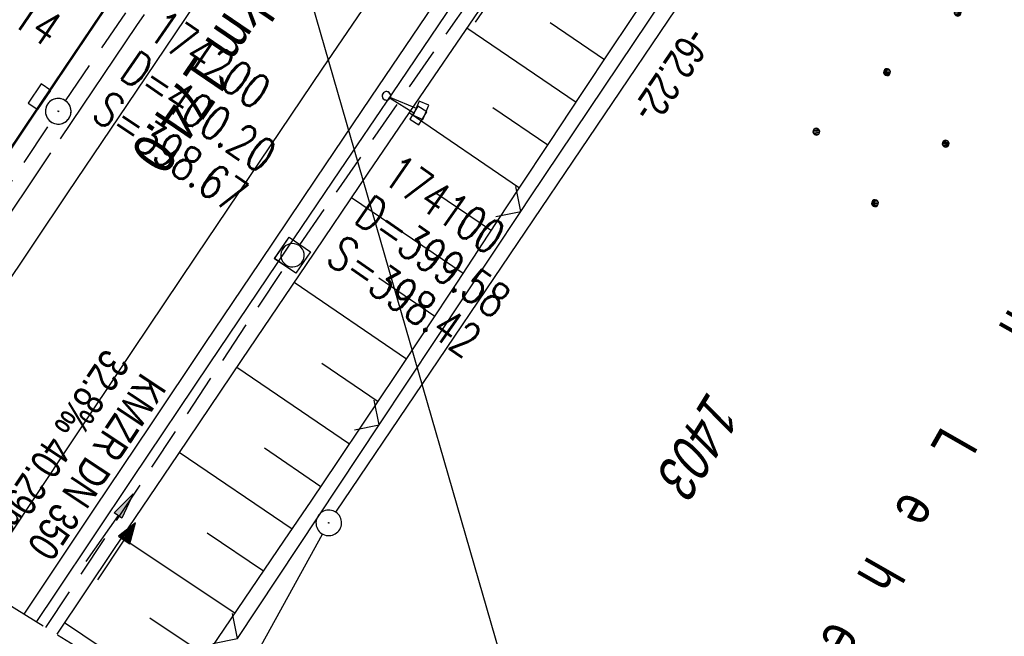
# Model space of a CAD drawing. Extents: x 508608 to 509338, y 452280 to 453218.
# Tile 4 of 31: x 508743 to 508801, y 452345 to 452381. Entities that reach past the tile are written whole.
import ezdxf

# ---------------------------------------------------------------- set-up
doc = ezdxf.new("R2010")
doc.units = 0
doc.header["$LTSCALE"] = 10
doc.header["$MEASUREMENT"] = 0
for name, pattern in [('ACHSE', [5.5, 4, -0.5, 0.5, -0.5]), ('AUSGEZOGEN', [0]), ('LT00', [0]), ('LT14', [0.6, 0.5, -0.1]), ('STRICHLINIE2', [0.375, 0.25, -0.125])]:
    doc.linetypes.add(name, pattern=pattern)
doc.layers.get('0').update_dxf_attribs({"linetype": 'LT00'})
for name, color, linetype in [('--EK_FBR', 250, 'LT00'), ('--EK_Halt-Pfeil', 4, 'LT00'), ('--EK_Haltung', 7, 'STRICHLINIE2'), ('--EK_Haltung-Text', 140, 'LT00'), ('--EK_Schacht-Text', 5, 'LT00'), ('--EL_DFK_AB_L', 21, 'LT00'), ('--EL_DFK_AB_P', 7, 'LT00'), ('--EL_Halt-Pfeil', 4, 'LT00'), ('--EL_Haltung', 182, 'STRICHLINIE2'), ('--EL_Haltung-Text', 182, 'LT00'), ('-AX-093', 35, 'ACHSE'), ('-ST-93-5', 250, 'LT00'), ('ABSTAND', 8, 'LT00'), ('DFK_AB_L', 21, 'LT00'), ('DFK_AB_P', 7, 'LT00'), ('DFK_BES-NAME', 255, 'LT00'), ('DFK_FLUR_NR', 250, 'LT00'), ('DFK_KATASTER', 250, 'LT00'), ('DFK_NUTZUNG', 250, 'LT00'), ('PFEIL', 140, 'AUSGEZOGEN'), ('STROM_FREILTG', 80, 'STROMFREILEITUNG'), ('V119_AFBR_BAB', 250, 'LT00'), ('V119_BOESCH', 250, 'LT00'), ('V119_BOSCHUNG', 250, 'LT00'), ('V119_GRABEN', 250, 'LT00'), ('V119_H_BORD', 8, 'LT00'), ('V119_KA_MULD', 182, 'LT00'), ('V119_KA_PRUF', 182, 'LT00'), ('V119_LD_MARK', 250, 'LT00'), ('V119_SCHILD_K', 1, 'LT00'), ('V119_SINKK', 182, 'LT00'), ('V119_ZAUN', 40, 'LT00'), ('V120_AFBR_BAB', 250, 'LT00'), ('V120_BOESCH', 250, 'LT00'), ('V120_BOSCHUNG', 250, 'LT00'), ('V120_GRABEN', 250, 'LT00'), ('V120_H_BORD', 8, 'LT00'), ('V120_KA_MULD', 182, 'LT00'), ('V120_KA_PRUF', 182, 'LT00'), ('V120_LD_MARK', 2, 'LT00'), ('V120_SCHILD_K', 1, 'LT00'), ('V120_SINKK', 182, 'LT00'), ('V120_ZAUN', 40, 'LT00')]:
    doc.layers.add(name, color=color, linetype=linetype)
doc.layers.add('-BLATT_119-RAND', color=7, linetype='LT14', plot=False)
doc.styles.add('Arial Fett', font='txt', dxfattribs={"width": 0.8})
doc.styles.add('Haltungsbeschriftung', font='ARIAL.TTF', dxfattribs={"width": 0.75})
doc.styles.add('schachtbeschriftung', font='romans.shx', dxfattribs={"width": 0.75, "height": 2})
doc.styles.get("Standard").update_dxf_attribs({"font": 'ARIAL.TTF'})
doc.styles.add('Strom', font='txt-alt.shx')
doc.linetypes.add('STROMFREILEITUNG', pattern='A,12.7,-5.5,["xx",Strom,S=2.5,R=0,X=-2.6,Y=-0.85],-4.35', length=22.55)

# ---------------------------------------------------------------- blocks, each defined once
blk = doc.blocks.new('SYMB0003')
at = {"color": 0, "linetype": 'ByBlock'}
for p, q in [((-0.015712, 0), (0.010166, 0.012015)), ((0, -0.021257), (-0.015712, 0)), ((0.010166, 0.012015), (0, -0.021257))]:
    blk.add_line(p, q, dxfattribs=at)
for points in [[(-0.031395, 0.499013), (-0.093691, 0.491144), (-0.154509, 0.475528), (-0.21289, 0.452414), (-0.267913, 0.422164), (-0.318712, 0.385257), (-0.364484, 0.342274), (-0.404509, 0.293893), (-0.438154, 0.240877), (-0.464888, 0.184062), (-0.484292, 0.124345), (-0.496058, 0.062667), (-0.5, 0)], [(0.5, 0), (0.496057, 0.062667), (0.484292, 0.124345), (0.464888, 0.184062), (0.438153, 0.240877), (0.404509, 0.293893), (0.364484, 0.342274), (0.318712, 0.385257), (0.267913, 0.422164), (0.21289, 0.452414), (0.154509, 0.475528), (0.093691, 0.491144), (0.031395, 0.499013), (-0.031395, 0.499013)], [(-0.5, 0), (-0.496058, -0.062667), (-0.484292, -0.124345), (-0.464888, -0.184062), (-0.438154, -0.240877), (-0.404509, -0.293893), (-0.364485, -0.342274), (-0.318712, -0.385257), (-0.267914, -0.422164), (-0.21289, -0.452414), (-0.154509, -0.475529), (-0.093691, -0.491144), (-0.031395, -0.499014), (0.031395, -0.499014)], [(0.031395, -0.499014), (0.093691, -0.491144), (0.154509, -0.475529), (0.21289, -0.452414), (0.267914, -0.422164), (0.318712, -0.385257), (0.364485, -0.342274), (0.404509, -0.293893), (0.438154, -0.240877), (0.464889, -0.184062), (0.484292, -0.124345), (0.496058, -0.062667), (0.5, 0)]]:
    blk.add_lwpolyline(points, dxfattribs=at)
blk = doc.blocks.new('Ackerland7')
at = {"layer": 'DFK_NUTZUNG', "color": 0, "linetype": 'ByBlock'}
for p, q in [((-4, 3.928), (-4, 3.67)), ((-3.95, 3.628), (-3.95, 3.97)), ((-3.9, 3.99), (-3.9, 3.607)), ((-3.85, 3.601), (-3.85, 3.997)), ((-3.8, 3.99), (-3.8, 3.607)), ((-3.75, 3.628), (-3.75, 3.97)), ((-3.7, 3.928), (-3.7, 3.67)), ((-3.65, 3.798), (-3.65, 3.8)), ((3.7, 3.929), (3.7, 3.671)), ((3.75, 3.629), (3.75, 3.971)), ((3.8, 3.992), (3.8, 3.608)), ((3.85, 3.602), (3.85, 3.998)), ((3.9, 3.992), (3.9, 3.608)), ((3.95, 3.629), (3.95, 3.971)), ((4, 3.929), (4, 3.671)), ((4.05, 3.799), (4.05, 3.801)), ((-7.85, 0.129), (-7.85, -0.129)), ((-7.8, -0.171), (-7.8, 0.171)), ((-7.75, 0.192), (-7.75, -0.192)), ((-7.7, -0.198), (-7.7, 0.198)), ((-7.65, 0.192), (-7.65, -0.192)), ((-7.6, -0.171), (-7.6, 0.171)), ((-7.55, 0.129), (-7.55, -0.129)), ((-7.5, -0.001), (-7.5, 0.001)), ((-0.15, 0.129), (-0.15, -0.129)), ((-0.1, -0.171), (-0.1, 0.171)), ((-0.05, 0.192), (-0.05, -0.192)), ((0, -0.198), (0, 0.198)), ((0.05, 0.192), (0.05, -0.192)), ((0.1, -0.171), (0.1, 0.171)), ((0.15, 0.129), (0.15, -0.129)), ((0.2, -0.001), (0.2, 0.001)), ((7.55, 0.129), (7.55, -0.129)), ((7.6, -0.171), (7.6, 0.171)), ((7.65, 0.192), (7.65, -0.192)), ((7.7, -0.198), (7.7, 0.198)), ((7.75, 0.192), (7.75, -0.192)), ((7.8, -0.171), (7.8, 0.171)), ((7.85, 0.129), (7.85, -0.129)), ((7.9, -0.001), (7.9, 0.001)), ((-4, -3.671), (-4, -3.929)), ((-3.95, -3.971), (-3.95, -3.629)), ((-3.9, -3.608), (-3.9, -3.992)), ((-3.85, -3.998), (-3.85, -3.602)), ((-3.8, -3.608), (-3.8, -3.992)), ((-3.75, -3.971), (-3.75, -3.629)), ((-3.7, -3.671), (-3.7, -3.929)), ((-3.65, -3.801), (-3.65, -3.799)), ((3.7, -3.671), (3.7, -3.929)), ((3.75, -3.971), (3.75, -3.629)), ((3.8, -3.608), (3.8, -3.992)), ((3.85, -3.998), (3.85, -3.602)), ((3.9, -3.608), (3.9, -3.992)), ((3.95, -3.971), (3.95, -3.629)), ((4, -3.671), (4, -3.929)), ((4.05, -3.801), (4.05, -3.799))]:
    blk.add_line(p, q, dxfattribs=at)
for points in [[(-3.65, 3.799), (-3.67, 3.886), (-3.725, 3.955), (-3.805, 3.994), (-3.894, 3.994), (-3.975, 3.955), (-4.03, 3.886), (-4.05, 3.799), (-4.03, 3.712), (-3.975, 3.642), (-3.894, 3.604), (-3.805, 3.604), (-3.725, 3.642), (-3.67, 3.712), (-3.65, 3.799)], [(4.05, 3.8), (4.03, 3.887), (3.975, 3.956), (3.894, 3.995), (3.805, 3.995), (3.725, 3.956), (3.67, 3.887), (3.65, 3.8), (3.67, 3.713), (3.725, 3.644), (3.805, 3.605), (3.894, 3.605), (3.975, 3.644), (4.03, 3.713), (4.05, 3.8)], [(-7.5, 0), (-7.52, 0.087), (-7.575, 0.156), (-7.655, 0.195), (-7.744, 0.195), (-7.825, 0.156), (-7.88, 0.087), (-7.9, 0)], [(0.2, 0), (0.18, 0.087), (0.125, 0.156), (0.045, 0.195), (-0.044, 0.195), (-0.125, 0.156), (-0.18, 0.087), (-0.2, 0)], [(-0.2, 0), (-0.18, -0.087), (-0.125, -0.156), (-0.044, -0.195), (0.045, -0.195), (0.125, -0.156), (0.18, -0.087), (0.2, 0)], [(7.9, 0), (7.88, 0.087), (7.825, 0.156), (7.744, 0.195), (7.655, 0.195), (7.575, 0.156), (7.52, 0.087), (7.5, 0)], [(7.5, 0), (7.52, -0.087), (7.575, -0.156), (7.655, -0.195), (7.744, -0.195), (7.825, -0.156), (7.88, -0.087), (7.9, 0)], [(-7.9, 0), (-7.88, -0.087), (-7.825, -0.156), (-7.744, -0.195), (-7.655, -0.195), (-7.575, -0.156), (-7.52, -0.087), (-7.5, 0)], [(-3.65, -3.8), (-3.67, -3.713), (-3.725, -3.644), (-3.805, -3.605), (-3.894, -3.605), (-3.975, -3.644), (-4.03, -3.713), (-4.05, -3.8), (-4.03, -3.887), (-3.975, -3.956), (-3.894, -3.995), (-3.805, -3.995), (-3.725, -3.956), (-3.67, -3.887), (-3.65, -3.8)], [(4.05, -3.8), (4.03, -3.713), (3.975, -3.644), (3.894, -3.605), (3.805, -3.605), (3.725, -3.644), (3.67, -3.713), (3.65, -3.8), (3.67, -3.887), (3.725, -3.956), (3.805, -3.995), (3.894, -3.995), (3.975, -3.956), (4.03, -3.887), (4.05, -3.8)]]:
    blk.add_lwpolyline(points, dxfattribs=at)
blk = doc.blocks.new('SYMB1263')
at = {"color": 0, "linetype": 'ByBlock'}
for p, q in [((0.014231, 0.098982), (-0.014231, 0.098982)), ((-0.014231, -0.098982), (0.014232, -0.098982))]:
    blk.add_line(p, q, dxfattribs=at)
for points in [[(0, 0.1), (0, 0.75), (0.18, 0.75), (0.18, 1), (-0.18, 1), (-0.18, 0.75), (0, 0.75)], [(-0.014231, 0.098982), (-0.041542, 0.090963), (-0.065486, 0.075575), (-0.084125, 0.054064), (-0.095949, 0.028173), (-0.1, 0)], [(-0.1, 0), (-0.095949, -0.028173), (-0.084125, -0.054064), (-0.065486, -0.075575), (-0.041541, -0.090963), (-0.014231, -0.098982)], [(0.1, 0), (0.095949, 0.028173), (0.084125, 0.054064), (0.065486, 0.075575), (0.041541, 0.090963), (0.014231, 0.098982)], [(0.014232, -0.098982), (0.041542, -0.090963), (0.065486, -0.075575), (0.084125, -0.054064), (0.095949, -0.028173), (0.1, 0)]]:
    blk.add_lwpolyline(points, dxfattribs=at)
blk = doc.blocks.new('SYMB0024')
at = {"color": 0, "linetype": 'ByBlock'}
for p, q in [((-0.5, 0.5), (0, 0)), ((0, 0), (0.5, 0.5))]:
    blk.add_line(p, q, dxfattribs=at)
blk = doc.blocks.new('Pfreil3')
at = {"layer": 'PFEIL'}
blk.add_hatch(color=256, dxfattribs=at).paths.add_polyline_path([(-1.549, 0.273), (-1.549, -0.273), (0, 0)])
for p, q in [((-1.549, 0), (-4.831, 0)), ((-1.549, -0.273), (-1.549, 0.273)), ((-1.549, 0.273), (0, 0)), ((0, 0), (-1.549, -0.273))]:
    blk.add_line(p, q, dxfattribs=at)
blk = doc.blocks.new('SYMB1210')
at = {"color": 0, "linetype": 'ByBlock'}
blk.add_line((0.018815, -0.179014), (0.055623, -0.17119), dxfattribs=at)
for points in [[(-0.2, -0.2), (-0.2, 0.2), (0.2, 0.2), (0.2, -0.2), (-0.2, -0.2)], [(0.018815, 0.179014), (-0.018815, 0.179014), (-0.055623, 0.17119), (-0.09, 0.155885), (-0.120444, 0.133766), (-0.145623, 0.105801), (-0.164438, 0.073213), (-0.176067, 0.037424), (-0.18, 0)], [(0.18, 0), (0.176067, 0.037424), (0.164438, 0.073213), (0.145623, 0.105801), (0.120444, 0.133766), (0.09, 0.155885), (0.055623, 0.17119), (0.018815, 0.179014)], [(-0.18, 0), (-0.176067, -0.037424), (-0.164438, -0.073213), (-0.145623, -0.105801), (-0.120444, -0.133766), (-0.09, -0.155885), (-0.055623, -0.17119), (-0.018815, -0.179014), (0.018815, -0.179014)], [(0.055623, -0.17119), (0.09, -0.155885), (0.120444, -0.133766), (0.145623, -0.105801), (0.164438, -0.073213), (0.176067, -0.037424), (0.18, 0)]]:
    blk.add_lwpolyline(points, dxfattribs=at)
blk = doc.blocks.new('SYMB0652')
at = {"color": 0, "linetype": 'ByBlock'}
blk.add_lwpolyline([(-0.15, -0.075), (0.15, -0.075), (0.15, 0.075), (-0.15, 0.075), (-0.15, -0.075)], dxfattribs=at)
blk = doc.blocks.new('SYMB0070')
at = {"color": 0, "linetype": 'ByBlock'}
for p, q in [((-0.5, 0), (0.2, 0)), ((0.5, 0), (0.2, 0.1)), ((0.2, 0.1), (0.2, 0)), ((0.468, 0), (0.21, 0.086)), ((0.21, 0.086), (0.21, -0.086)), ((0.21, -0.086), (0.468, 0)), ((0.22, -0.072), (0.437, 0)), ((0.23, -0.058), (0.405, 0)), ((0.24, -0.045), (0.374, 0)), ((0.342, 0), (0.25, 0.031)), ((0.25, 0.031), (0.25, -0.031)), ((0.25, -0.031), (0.342, 0)), ((0.26, -0.017), (0.31, 0)), ((0.27, -0.003), (0.279, 0))]:
    blk.add_line(p, q, dxfattribs=at)
for points in [[(0.2, 0), (0.2, -0.1), (0.5, 0)], [(0.437, 0), (0.22, 0.072), (0.22, -0.072)], [(0.405, 0), (0.23, 0.058), (0.23, -0.058)], [(0.374, 0), (0.24, 0.045), (0.24, -0.045)], [(0.31, 0), (0.26, 0.017), (0.26, -0.017)], [(0.279, 0), (0.27, 0.003), (0.27, -0.003)]]:
    blk.add_lwpolyline(points, dxfattribs=at)

msp = doc.modelspace()

# ---------------------------------------------------------------- linework, layer by layer
at = {"layer": '--EK_FBR'}
for points in [[(508743.522, 452346.697), (508745.503, 452349.676), (508747.66, 452352.909), (508750.883, 452357.726), (508754.112, 452362.538), (508757.346, 452367.347), (508760.586, 452372.152), (508763.829, 452376.955), (508767.065, 452381.739), (508770.306, 452386.521), (508773.552, 452391.298), (508776.805, 452396.071), (508780.066, 452400.839), (508783.647, 452406.052), (508787.239, 452411.258), (508790.843, 452416.455), (508794.459, 452421.644), (508797.157, 452425.497), (508799.86, 452429.346), (508802.568, 452433.191)], [(508743.522, 452346.697), (508745.503, 452349.676), (508747.66, 452352.909), (508750.883, 452357.726), (508754.112, 452362.538), (508757.346, 452367.347), (508760.586, 452372.152), (508763.829, 452376.955), (508767.065, 452381.739), (508770.306, 452386.521), (508773.552, 452391.298), (508776.805, 452396.071), (508780.066, 452400.839), (508783.647, 452406.052), (508787.239, 452411.258), (508790.843, 452416.455), (508792.93, 452419.45)]]:
    msp.add_lwpolyline(points, dxfattribs=at)
at = {"layer": '--EK_FBR', "color": 2}
for points in [[(508783.238, 452433.016), (508781.452, 452430.492), (508779.461, 452427.661), (508777.477, 452424.824), (508775.5, 452421.983), (508773.529, 452419.138), (508771.561, 452416.29), (508769.596, 452413.44), (508767.633, 452410.589), (508764.826, 452406.51), (508762.021, 452402.429), (508759.219, 452398.346), (508756.424, 452394.259), (508753.635, 452390.167), (508750.828, 452386.03), (508748.028, 452381.887), (508745.235, 452377.74), (508742.448, 452373.589), (508739.666, 452369.434), (508736.862, 452365.237), (508734.064, 452361.037), (508731.272, 452356.833), (508730.068, 452355.012)], [(508733.613, 452352.821), (508734.274, 452353.809), (508736.173, 452356.639), (508738.074, 452359.468), (508742.077, 452365.418), (508746.08, 452371.367), (508750.084, 452377.316), (508754.089, 452383.264), (508756.457, 452386.78), (508758.826, 452390.296), (508761.198, 452393.809), (508763.574, 452397.32), (508765.955, 452400.828), (508768.344, 452404.33), (508770.74, 452407.827), (508773.059, 452411.192), (508775.385, 452414.553), (508777.717, 452417.909), (508780.054, 452421.261), (508782.395, 452424.612), (508784.737, 452427.961), (508787.825, 452432.373)], [(508778.046, 452425.637), (508777.477, 452424.824), (508775.5, 452421.983), (508773.529, 452419.138), (508771.561, 452416.29), (508769.596, 452413.44), (508767.633, 452410.589), (508764.826, 452406.51), (508762.021, 452402.429), (508759.219, 452398.346), (508756.424, 452394.259), (508753.635, 452390.167), (508750.828, 452386.03), (508748.028, 452381.887), (508745.235, 452377.74), (508742.448, 452373.589), (508739.666, 452369.434), (508736.862, 452365.237), (508734.064, 452361.037), (508731.272, 452356.833), (508730.068, 452355.012)], [(508733.613, 452352.821), (508734.274, 452353.809), (508736.173, 452356.639), (508738.074, 452359.468), (508742.076, 452365.418), (508746.08, 452371.367), (508750.084, 452377.316), (508754.089, 452383.264), (508756.457, 452386.78), (508758.826, 452390.296), (508761.198, 452393.809), (508763.574, 452397.32), (508765.955, 452400.828), (508768.344, 452404.33), (508770.74, 452407.827), (508773.059, 452411.192), (508775.385, 452414.553), (508777.717, 452417.909), (508780.054, 452421.261), (508781.971, 452424.005)]]:
    msp.add_lwpolyline(points, dxfattribs=at)
at = {"layer": '--EK_Haltung'}
for p, q in [((508745.935, 452376.752), (508767.605, 452408.387)), ((508759.654, 452368.325), (508780.851, 452398.81)), ((508731.062, 452354.397), (508745.096, 452375.508)), ((508744.784, 452345.918), (508758.812, 452367.085))]:
    msp.add_line(p, q, dxfattribs=at)
at = {"layer": '--EL_DFK_AB_L'}
for p, q in [((508761.77, 452352.661), (508795.77, 452402.967)), ((508754.619, 452339.84), (508760.988, 452351.383))]:
    msp.add_line(p, q, dxfattribs=at)
at = {"layer": '--EL_Haltung'}
for p, q in [((508745.935, 452376.752), (508767.605, 452408.387)), ((508759.654, 452368.325), (508780.851, 452398.81)), ((508731.062, 452354.397), (508745.096, 452375.508)), ((508744.784, 452345.918), (508758.812, 452367.085))]:
    msp.add_line(p, q, dxfattribs=at)
at = {"layer": '-AX-093', "ltscale": 0.2}
msp.add_lwpolyline([(508817.283, 452477.466), (508811.613, 452469.491), (508805.95, 452461.51), (508800.297, 452453.522), (508794.655, 452445.527), (508789.025, 452437.523), (508783.409, 452429.509), (508777.808, 452421.484), (508772.225, 452413.448), (508766.661, 452405.398), (508761.117, 452397.334), (508755.595, 452389.255), (508750.096, 452381.161), (508744.623, 452373.049), (508739.177, 452364.919), (508733.759, 452356.77), (508731.867, 452353.9)], dxfattribs=at)
at = {"layer": '-BLATT_119-RAND'}
msp.add_lwpolyline([(509093.921, 453217.531), (508607.665, 452430.651), (508851.81, 452279.78), (509338.066, 453066.66), (509093.921, 453217.531)], dxfattribs=at)
at = {"layer": 'DFK_AB_L'}
for p, q in [((508761.77, 452352.661), (508795.77, 452402.967)), ((508754.619, 452339.84), (508760.988, 452351.383))]:
    msp.add_line(p, q, dxfattribs=at)
at = {"layer": 'DFK_KATASTER'}
msp.add_line((508754.619, 452339.84), (508760.988, 452351.383), dxfattribs=at)
at = {"layer": 'STROM_FREILTG', "ltscale": 0.05, "flags": 128}
msp.add_lwpolyline([(508776.616, 452326.247), (508725.877, 452501.803), (508702.089, 452583.452)], dxfattribs=at)
at = {"layer": 'V119_AFBR_BAB'}
msp.add_lwpolyline([(508743.522, 452346.697), (508745.503, 452349.676), (508747.66, 452352.909), (508750.883, 452357.726), (508754.112, 452362.538), (508757.346, 452367.347), (508760.586, 452372.152), (508763.829, 452376.955), (508767.065, 452381.739), (508770.306, 452386.521), (508773.552, 452391.298), (508776.805, 452396.071), (508780.066, 452400.839), (508783.647, 452406.052), (508787.239, 452411.258), (508790.843, 452416.455), (508794.459, 452421.644), (508797.157, 452425.497), (508799.86, 452429.346), (508802.568, 452433.191)], dxfattribs=at)
at = {"layer": 'V119_AFBR_BAB', "color": 0}
for points in [[(508783.238, 452433.016), (508781.452, 452430.492), (508779.461, 452427.661), (508777.477, 452424.824), (508775.5, 452421.983), (508773.529, 452419.138), (508771.561, 452416.29), (508769.596, 452413.44), (508767.633, 452410.589), (508764.826, 452406.51), (508762.021, 452402.429), (508759.219, 452398.346), (508756.424, 452394.259), (508753.635, 452390.167), (508750.828, 452386.03), (508748.028, 452381.887), (508745.235, 452377.74), (508742.448, 452373.589), (508739.666, 452369.434), (508736.862, 452365.237), (508734.064, 452361.037), (508731.272, 452356.833), (508730.068, 452355.012)], [(508733.613, 452352.821), (508734.274, 452353.809), (508736.173, 452356.639), (508738.074, 452359.468), (508742.077, 452365.418), (508746.08, 452371.367), (508750.084, 452377.316), (508754.089, 452383.264), (508756.457, 452386.78), (508758.826, 452390.296), (508761.198, 452393.809), (508763.574, 452397.32), (508765.955, 452400.828), (508768.344, 452404.33), (508770.74, 452407.827), (508773.059, 452411.192), (508775.385, 452414.553), (508777.717, 452417.909), (508780.054, 452421.261), (508782.395, 452424.612), (508784.737, 452427.961), (508787.825, 452432.373)]]:
    msp.add_lwpolyline(points, dxfattribs=at)
at = {"layer": 'V119_BOESCH'}
msp.add_lwpolyline([(508754.07, 452344.109), (508755.629, 452346.413), (508757.19, 452348.716), (508758.753, 452351.017), (508760.314, 452353.319), (508761.872, 452355.623), (508763.425, 452357.93), (508765.25, 452360.661), (508767.068, 452363.398), (508768.88, 452366.139), (508770.69, 452368.882), (508772.498, 452371.626), (508774.308, 452374.369), (508776.122, 452377.109), (508777.943, 452379.844), (508779.77, 452382.573)], dxfattribs=at)
at = {"layer": 'V119_BOSCHUNG'}
for p, q in [((508774.304, 452381.335), (508777.49, 452379.165)), ((508769.431, 452381.023), (508775.829, 452376.667)), ((508770.959, 452376.353), (508774.174, 452374.165)), ((508766.059, 452376.061), (508772.521, 452371.66)), ((508762.69, 452371.096), (508769.218, 452366.651)), ((508767.622, 452371.367), (508770.87, 452369.155)), ((508764.285, 452366.38), (508767.564, 452364.148)), ((508759.323, 452366.13), (508765.906, 452361.647)), ((508755.96, 452361.161), (508762.57, 452356.659)), ((508760.941, 452361.398), (508764.242, 452359.151)), ((508752.594, 452356.179), (508759.216, 452351.699)), ((508757.586, 452356.424), (508760.892, 452354.173)), ((508754.223, 452351.455), (508757.537, 452349.227)), ((508749.226, 452351.185), (508755.86, 452346.754)), ((508745.877, 452346.206), (508752.504, 452341.781)), ((508750.865, 452346.483), (508754.179, 452344.269))]:
    msp.add_line(p, q, dxfattribs=at)
at = {"layer": 'V119_GRABEN'}
for points in [[(508815.118, 452447.255), (508809.856, 452439.807), (508806.316, 452434.783), (508802.79, 452429.75), (508799.277, 452424.707), (508795.78, 452419.653), (508793.434, 452416.244), (508791.093, 452412.831), (508788.758, 452409.415), (508786.426, 452405.997), (508784.096, 452402.577), (508781.767, 452399.156), (508778.14, 452393.827), (508774.514, 452388.498), (508770.889, 452383.168), (508767.265, 452377.837), (508763.645, 452372.504), (508760.027, 452367.169), (508756.262, 452361.609), (508752.503, 452356.045), (508748.749, 452350.477), (508745.42, 452345.525)], [(508803.079, 452432.739), (508800.235, 452428.689), (508797.405, 452424.63), (508794.588, 452420.562), (508792.582, 452417.646), (508790.583, 452414.725), (508788.588, 452411.802), (508786.598, 452408.875), (508784.609, 452405.947), (508782.622, 452403.019), (508780.635, 452400.09), (508777.527, 452395.515), (508774.416, 452390.941), (508771.304, 452386.367), (508768.193, 452381.794), (508765.084, 452377.219), (508761.978, 452372.642), (508758.877, 452368.062), (508754.353, 452361.356), (508749.841, 452354.641), (508745.341, 452347.919), (508744.232, 452346.258)]]:
    msp.add_lwpolyline(points, dxfattribs=at)
at = {"layer": 'V119_H_BORD'}
msp.add_lwpolyline([(508730.148, 452354.962), (508730.391, 452355.332), (508734.986, 452362.283), (508739.6, 452369.222), (508744.235, 452376.146), (508748.89, 452383.057), (508753.566, 452389.953), (508758.265, 452396.834), (508762.986, 452403.7), (508767.73, 452410.549), (508770.527, 452414.564), (508773.33, 452418.574), (508776.139, 452422.581), (508778.951, 452426.586), (508781.765, 452430.589), (508784.58, 452434.591)], dxfattribs=at)
at = {"layer": 'V119_LD_MARK'}
msp.add_lwpolyline([(508828.644, 452475.816), (508825.465, 452471.327), (508822.283, 452466.838), (508819.426, 452462.811), (508816.567, 452458.785), (508813.71, 452454.759), (508810.854, 452450.731), (508808.003, 452446.7), (508802.05, 452438.249), (508796.12, 452429.781), (508790.213, 452421.297), (508784.328, 452412.798), (508778.464, 452404.285), (508772.62, 452395.757), (508766.797, 452387.215), (508760.992, 452378.66), (508757.274, 452373.158), (508753.564, 452367.65), (508749.863, 452362.136), (508746.173, 452356.614), (508742.495, 452351.086), (508740.731, 452348.422)], dxfattribs=at)
at = {"layer": 'V119_ZAUN'}
for p, q in [((508764.303, 452357.773), (508772.593, 452370.275)), ((508756.014, 452345.272), (508764.303, 452357.773))]:
    msp.add_line(p, q, dxfattribs=at)
msp.add_lwpolyline([(508772.593, 452370.275), (508773.113, 452371.06), (508780.951, 452382.73)], dxfattribs=at)
at = {"layer": 'V120_AFBR_BAB', "color": 0}
for points in [[(508778.046, 452425.637), (508777.477, 452424.824), (508775.5, 452421.983), (508773.529, 452419.138), (508771.561, 452416.29), (508769.596, 452413.44), (508767.633, 452410.589), (508764.826, 452406.51), (508762.021, 452402.429), (508759.219, 452398.346), (508756.424, 452394.259), (508753.635, 452390.167), (508750.828, 452386.03), (508748.028, 452381.887), (508745.235, 452377.74), (508742.448, 452373.589), (508739.666, 452369.434), (508736.862, 452365.237), (508734.064, 452361.037), (508731.272, 452356.833), (508730.068, 452355.012)], [(508733.613, 452352.821), (508734.274, 452353.809), (508736.173, 452356.639), (508738.074, 452359.468), (508742.076, 452365.418), (508746.08, 452371.367), (508750.084, 452377.316), (508754.089, 452383.264), (508756.457, 452386.78), (508758.826, 452390.296), (508761.198, 452393.809), (508763.574, 452397.32), (508765.955, 452400.828), (508768.344, 452404.33), (508770.74, 452407.827), (508773.059, 452411.192), (508775.385, 452414.553), (508777.717, 452417.909), (508780.054, 452421.261), (508781.971, 452424.005)]]:
    msp.add_lwpolyline(points, dxfattribs=at)
at = {"layer": 'V120_AFBR_BAB'}
msp.add_lwpolyline([(508743.522, 452346.697), (508745.503, 452349.676), (508747.66, 452352.909), (508750.883, 452357.726), (508754.112, 452362.538), (508757.346, 452367.347), (508760.586, 452372.152), (508763.829, 452376.955), (508767.065, 452381.739), (508770.306, 452386.521), (508773.552, 452391.298), (508776.805, 452396.071), (508780.066, 452400.839), (508783.647, 452406.052), (508787.239, 452411.258), (508790.843, 452416.455), (508792.93, 452419.45)], dxfattribs=at)
at = {"layer": 'V120_BOESCH'}
msp.add_lwpolyline([(508754.07, 452344.109), (508755.629, 452346.413), (508757.19, 452348.716), (508758.753, 452351.017), (508760.314, 452353.319), (508761.872, 452355.623), (508763.425, 452357.93), (508765.25, 452360.662), (508767.068, 452363.398), (508768.88, 452366.139), (508770.689, 452368.882), (508772.498, 452371.626), (508774.308, 452374.369), (508776.122, 452377.109), (508777.943, 452379.844), (508779.77, 452382.573)], dxfattribs=at)
at = {"layer": 'V120_BOSCHUNG'}
for p, q in [((508774.304, 452381.335), (508777.49, 452379.165)), ((508769.431, 452381.023), (508775.829, 452376.667)), ((508770.959, 452376.353), (508774.174, 452374.165)), ((508766.059, 452376.061), (508772.521, 452371.66)), ((508762.689, 452371.096), (508769.218, 452366.651)), ((508767.622, 452371.367), (508770.87, 452369.155)), ((508764.285, 452366.38), (508767.564, 452364.148)), ((508759.323, 452366.13), (508765.906, 452361.647)), ((508755.96, 452361.161), (508762.57, 452356.659)), ((508760.941, 452361.398), (508764.242, 452359.151)), ((508752.594, 452356.179), (508759.216, 452351.699)), ((508757.586, 452356.424), (508760.892, 452354.173)), ((508754.223, 452351.455), (508757.537, 452349.227)), ((508749.226, 452351.185), (508755.86, 452346.754)), ((508745.877, 452346.206), (508752.503, 452341.781)), ((508750.865, 452346.483), (508754.179, 452344.269))]:
    msp.add_line(p, q, dxfattribs=at)
at = {"layer": 'V120_GRABEN'}
for points in [[(508793.624, 452419.161), (508792.582, 452417.646), (508790.583, 452414.725), (508788.588, 452411.802), (508786.598, 452408.875), (508784.609, 452405.947), (508782.622, 452403.019), (508780.635, 452400.09), (508777.527, 452395.515), (508774.416, 452390.941), (508771.304, 452386.368), (508768.193, 452381.794), (508765.084, 452377.219), (508761.978, 452372.642), (508758.877, 452368.062), (508754.353, 452361.356), (508749.841, 452354.641), (508745.341, 452347.919), (508744.232, 452346.259)], [(508795.037, 452418.574), (508793.434, 452416.244), (508791.093, 452412.831), (508788.758, 452409.415), (508786.425, 452405.997), (508784.096, 452402.577), (508781.767, 452399.156), (508778.14, 452393.827), (508774.514, 452388.498), (508770.889, 452383.168), (508767.265, 452377.837), (508763.645, 452372.504), (508760.027, 452367.169), (508756.262, 452361.609), (508752.503, 452356.045), (508748.749, 452350.477), (508745.42, 452345.525)]]:
    msp.add_lwpolyline(points, dxfattribs=at)
at = {"layer": 'V120_H_BORD'}
msp.add_lwpolyline([(508730.148, 452354.962), (508730.391, 452355.332), (508734.986, 452362.283), (508739.6, 452369.222), (508744.235, 452376.146), (508748.89, 452383.057), (508753.566, 452389.953), (508758.265, 452396.834), (508762.986, 452403.7), (508767.73, 452410.549), (508770.527, 452414.564), (508773.33, 452418.574), (508776.139, 452422.581), (508778.231, 452425.56)], dxfattribs=at)
at = {"layer": 'V120_LD_MARK', "color": 0}
msp.add_lwpolyline([(508789.827, 452420.739), (508784.328, 452412.798), (508778.464, 452404.285), (508772.62, 452395.757), (508766.797, 452387.215), (508760.992, 452378.66), (508757.273, 452373.158), (508753.563, 452367.65), (508749.863, 452362.136), (508746.173, 452356.614), (508742.495, 452351.086), (508740.731, 452348.422)], dxfattribs=at)
at = {"layer": 'V120_ZAUN'}
for p, q in [((508764.303, 452357.773), (508772.592, 452370.275)), ((508756.013, 452345.272), (508764.303, 452357.773))]:
    msp.add_line(p, q, dxfattribs=at)
msp.add_lwpolyline([(508772.592, 452370.275), (508773.113, 452371.06), (508780.951, 452382.73)], dxfattribs=at)

# ---------------------------------------------------------------- block references
at = {"layer": '--EK_Halt-Pfeil', "yscale": 4, "zscale": 4}
for p, xscale, rotation in [((508771.073, 452382.996), 4.000000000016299, 55.18887999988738), ((508748.932, 452350.367), 3.999999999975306, 56.46773000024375)]:
    msp.add_blockref('SYMB0070', p, dxfattribs=dict(at, xscale=xscale, rotation=rotation))
at = {"layer": '--EL_DFK_AB_P', "xscale": 1.500000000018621, "yscale": 1.5, "zscale": 1.5, "rotation": 264.7377099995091}
msp.add_blockref('SYMB0003', (508761.35, 452352.04), dxfattribs=at)
at = {"layer": '--EL_Halt-Pfeil', "yscale": 4, "zscale": 4}
for p, xscale, rotation in [((508771.073, 452382.996), 4.000000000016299, 55.18887999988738), ((508748.932, 452350.367), 3.999999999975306, 56.46773000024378)]:
    msp.add_blockref('SYMB0070', p, dxfattribs=dict(at, xscale=xscale, rotation=rotation))
at = {"layer": 'DFK_AB_P', "xscale": 1.500000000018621, "yscale": 1.5, "zscale": 1.5, "rotation": 264.7377099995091}
msp.add_blockref('SYMB0003', (508761.35, 452352.04), dxfattribs=at)
at = {"layer": 'DFK_NUTZUNG', "rotation": 264.7376999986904}
msp.add_blockref('Ackerland7', (508794.036, 452378.424), dxfattribs=at)
at = {"layer": 'PFEIL', "rotation": 54.96358177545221}
msp.add_blockref('Pfreil3', (508749.899, 452353.734), dxfattribs=at)
at = {"layer": 'V119_KA_MULD', "xscale": 3.799999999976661, "yscale": 3.800000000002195, "zscale": 3.8, "rotation": 55.9010110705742}
msp.add_blockref('SYMB1210', (508759.226, 452367.71), dxfattribs=at)
at = {"layer": 'V119_KA_PRUF', "xscale": 1.5, "yscale": 1.5, "zscale": 1.5, "rotation": 238.28581}
msp.add_blockref('SYMB0003', (508745.511, 452376.134), dxfattribs=at)
at = {"layer": 'V119_SCHILD_K', "xscale": 2.5, "yscale": 2.5, "zscale": 2.5, "rotation": 238.28581}
msp.add_blockref('SYMB1263', (508764.729, 452377.038), dxfattribs=at)
at = {"layer": 'V119_SINKK', "xscale": 4.50000000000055, "yscale": 4.50000000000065, "zscale": 4.5, "rotation": 235.8395276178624}
msp.add_blockref('SYMB0652', (508744.415, 452376.989), dxfattribs=at)
at = {"layer": 'V119_ZAUN', "xscale": 2.1, "yscale": 2.1, "zscale": 2.1, "rotation": 56.45308000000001}
for p in [(508772.593, 452370.275), (508764.303, 452357.773), (508756.014, 452345.272)]:
    msp.add_blockref('SYMB0024', p, dxfattribs=at)
at = {"layer": 'V120_KA_MULD', "xscale": 3.800000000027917, "yscale": 3.800000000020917, "zscale": 3.8, "rotation": 55.85844862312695}
msp.add_blockref('SYMB1210', (508759.226, 452367.71), dxfattribs=at)
at = {"layer": 'V120_KA_PRUF', "xscale": 1.5, "yscale": 1.5, "zscale": 1.5, "rotation": 247.428}
msp.add_blockref('SYMB0003', (508745.511, 452376.134), dxfattribs=at)
at = {"layer": 'V120_SCHILD_K', "xscale": 2.5, "yscale": 2.5, "zscale": 2.5, "rotation": 247.428}
msp.add_blockref('SYMB1263', (508764.729, 452377.038), dxfattribs=at)
at = {"layer": 'V120_SINKK', "xscale": 4.499999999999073, "yscale": 4.49999999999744, "zscale": 4.5, "rotation": 236.0525149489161}
msp.add_blockref('SYMB0652', (508744.415, 452376.989), dxfattribs=at)
at = {"layer": 'V120_ZAUN', "xscale": 2.1, "yscale": 2.1, "zscale": 2.1, "rotation": 56.45346000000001}
for p in [(508772.592, 452370.275), (508764.303, 452357.773), (508756.013, 452345.272)]:
    msp.add_blockref('SYMB0024', p, dxfattribs=at)

# ---------------------------------------------------------------- texts
at = {"layer": '--EK_Haltung-Text', "style": 'Haltungsbeschriftung', "width": 0.75}
for s, p in [('32.8‰ 40.29m', (508748.267, 452362.323)), ('KMZR DN 350', (508750.401, 452360.909))]:
    msp.add_text(s, height=1.8, rotation=-123.53226, dxfattribs=at).set_placement(p)
at = {"layer": '--EK_Schacht-Text', "style": 'schachtbeschriftung', "width": 0.75}
for s, rotation, p in [('D=400.14', -34.3366, (508736.45, 452385.543)), ('174200', -34.41031, (508750.634, 452380.516)), ('D=400.20', -34.41031, (508749.006, 452378.14)), ('S=398.67', -34.41031, (508747.379, 452375.765)), ('174100', -34.81112, (508764.379, 452372.056)), ('D=399.58', -34.81112, (508762.735, 452369.692)), ('S=398.42', -34.81112, (508761.091, 452367.328))]:
    msp.add_text(s, height=2, rotation=rotation, dxfattribs=at).set_placement(p)
at = {"layer": '--EL_Haltung-Text', "style": 'Haltungsbeschriftung', "width": 0.75}
msp.add_text('KMZR DN 350', height=1.8, rotation=-123.53226, dxfattribs=at).set_placement((508750.401, 452360.909))
at = {"layer": '-ST-93-5', "style": 'Arial Fett', "width": 0.8}
msp.add_text('km 174.0', height=2.5, rotation=-124.17406, dxfattribs=at).set_placement((508756.122, 452383.212))
at = {"layer": 'ABSTAND', "width": 0.75}
msp.add_text(' -62.22-', height=1.8, rotation=-124.05333, dxfattribs=at).set_placement((508782.67, 452381.62))
at = {"layer": 'DFK_BES-NAME', "insert": (508804.15, 452369.916), "char_height": 2.5, "attachment_point": 7, "rotation": 240.28581}
msp.add_mtext('{\\W0.75;\\T3;Am Lehen}', dxfattribs=at)
at = {"layer": 'DFK_FLUR_NR', "oblique": 13.754, "width": 0.75}
msp.add_text('1403', height=2.5, rotation=238.2858, dxfattribs=at).set_placement((508783.576, 452359.842))

doc.saveas('drawing.dxf')
